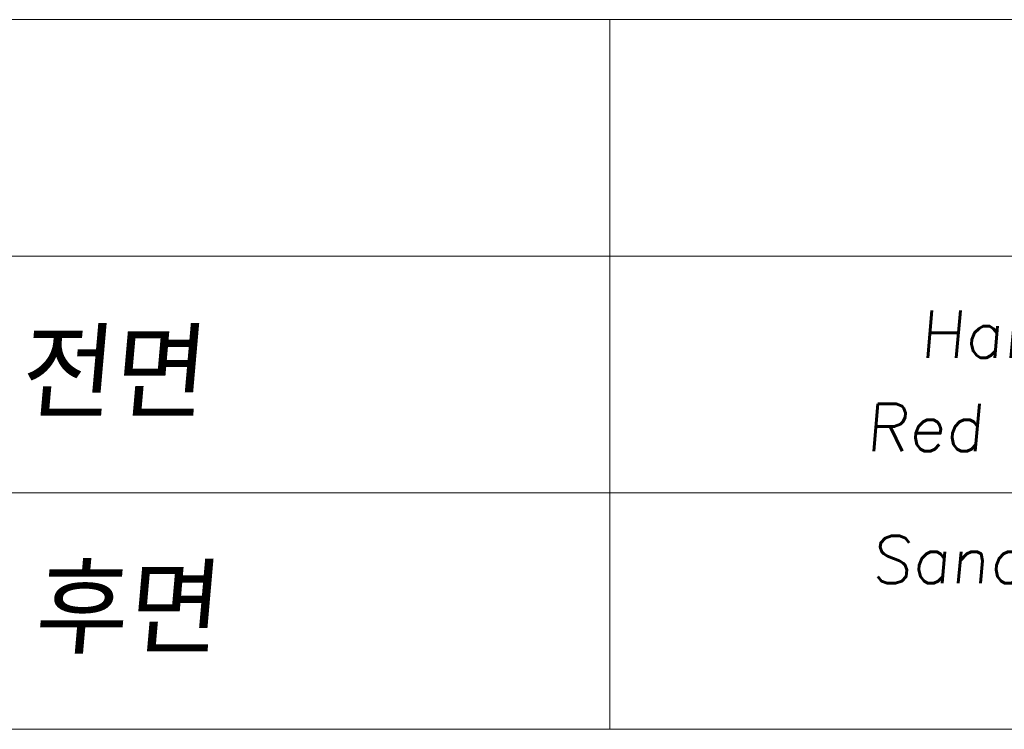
# Model space of a CAD drawing. Header units: millimetres. Extents: x 4497 to 13960, y 12291 to 16372.
# Tile 146 of 217: x 5948 to 5979, y 14645 to 14668. Entities that reach past the tile are written whole.
import ezdxf

# ---------------------------------------------------------------- set-up
doc = ezdxf.new("R2010")
doc.units = ezdxf.units.MM
doc.header["$LTSCALE"] = 0.8
doc.layers.add('2', color=3, linetype='CONTINUOUS', lineweight=0)
doc.styles.add('GHS', font='romans', dxfattribs={"height": 2, "bigfont": 'whgtxt'})

msp = doc.modelspace()

# ---------------------------------------------------------------- linework, layer by layer
at = {"layer": '2'}
for p, q in [((5938.854, 14667.566), (6004.037, 14667.566)), ((5966.569, 14645.066), (5966.569, 14667.566)), ((5938.854, 14660.066), (6004.037, 14660.066)), ((5938.854, 14652.566), (6004.037, 14652.566)), ((5938.854, 14645.066), (6004.037, 14645.066))]:
    msp.add_line(p, q, dxfattribs=at)

# ---------------------------------------------------------------- texts
at = {"layer": '2', "style": 'GHS', "oblique": 5}
for s, height, p in [('Hair Line - 세로', 1.5, (5976.386, 14656.849)), ('전면', 2.7709, (5947.838, 14654.934)), ('Red RLW Anodizing', 1.5, (5974.675, 14653.881)), ('Sand Balack 소무늬', 1.5, (5974.846, 14649.696)), ('후면', 2.7709, (5948.291, 14647.46))]:
    msp.add_text(s, height=height, dxfattribs=at).set_placement(p)

doc.saveas('drawing.dxf')
